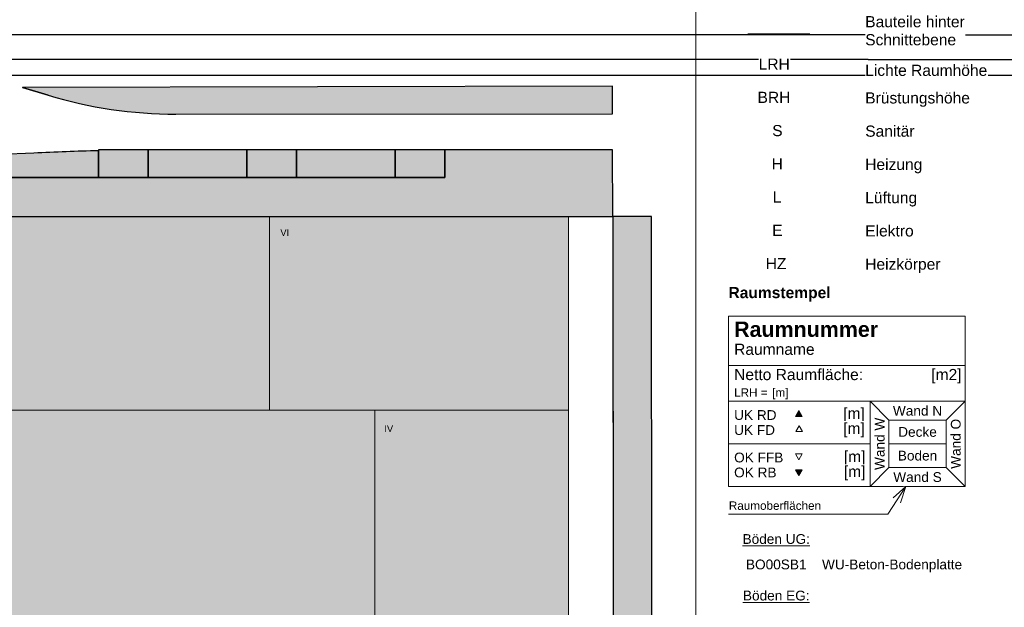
# Model space of a CAD drawing. Header units: metres. Extents: x -5203299 to 2078834, y 245743 to 5816291.
# Tile 230 of 256: x 366699 to 366788, y 5814171 to 5814224. Entities that reach past the tile are written whole.
import ezdxf

# ---------------------------------------------------------------- set-up
doc = ezdxf.new("R2010")
doc.units = ezdxf.units.M
doc.header["$LTSCALE"] = 0.5
doc.linetypes.add('Linienart-3', pattern=[2.116531, 1.058062, -1.058469])
for name, color, linetype, lineweight in [('01.01_Text-Beschriftung Geschosse', 7, 'Continuous', 25), ('02.02_Nutzung. Gebäude-Einzelhandel (Nahversorger)', 7, 'Continuous', 9), ('02.02_Nutzung. Gebäude-Gewerbe Neubau', 7, 'Continuous', 9), ('02.02_Nutzung. Gebäude-Gewerbe. Nahversorger im EG', 7, 'Continuous', 9), ('70 -74 Zeichnungsblatt- 4 Plankopf Linie', 7, 'Continuous', 13), ('70 -76 Layout -2 Plankopf -Text', 7, 'Continuous', 13), ('70 -76 Layout -3 Symbole -allgemein', 7, 'Continuous', 13), ('99.04_Erschließung_VP-S-Borde-Kantenstein', 7, 'Continuous', 25), ('Keine', 7, 'Continuous', 9)]:
    doc.layers.add(name, color=color, linetype=linetype, lineweight=lineweight)
for name, color, linetype, lineweight, true_color in [('99.04_Erschließung_VP-S-Borde-Hochbord-Fugenlücke', 3, 'Continuous', 25, 0x00ff00), ('99.04_Erschließung_VP-S-Farben-Gehweg-Betonsteinpflaster', 7, 'Continuous', 25, 0xffd6a8), ('99.04_Erschließung_VP-S-Farben-Grünflächen', 7, 'Continuous', 25, 0xc2e687), ('99.04_Erschließung_VP-S-Farben-Mulde', 7, 'Continuous', 25, 0xa8ffff), ('99.04_Erschließung_VP-S-Farben-Multifunktionsstreifen', 7, 'Continuous', 25, 0xf7e06e), ('99.04_Gleisplanung VP 02_23-EB-1236L-A-FAHRKANTE', 150, 'Continuous', 35, 0x007fff), ('99.04_Gleisplanung VP 02_23-EB-1236R-A-FAHRKANTE', 150, 'Continuous', 35, 0x007fff)]:
    doc.layers.add(name, color=color, linetype=linetype, lineweight=lineweight, true_color=true_color)
doc.styles.add('Arial', font='arial.ttf')
doc.styles.add('Arial (bold)', font='arialbd.ttf')

# ---------------------------------------------------------------- blocks, each defined once
blk = doc.blocks.new('Gruppe-365')
at = {"layer": '02.02_Nutzung. Gebäude-Einzelhandel (Nahversorger)', "linetype": 'Continuous', "lineweight": 0, "true_color": 0x37ae8d}
blk.add_hatch(color=125, dxfattribs=at).paths.add_polyline_path([(44.627, -42.975), (138.626, -42.975), (138.626, -16.975), (44.626, -16.975)])
at = {"layer": '02.02_Nutzung. Gebäude-Gewerbe Neubau', "linetype": 'Continuous', "lineweight": 0}
for points in [[(129.126, 0.525), (156.126, 0.525), (156.126, -16.975), (129.126, -16.975)], [(138.626, -16.975), (156.126, -16.975), (156.126, -48.475), (138.626, -48.475)]]:
    blk.add_hatch(color=9, dxfattribs=at).paths.add_polyline_path(points)
at = {"layer": '02.02_Nutzung. Gebäude-Gewerbe. Nahversorger im EG', "linetype": 'Continuous', "lineweight": 0, "true_color": 0x37ae8d}
blk.add_hatch(color=125, dxfattribs=at).paths.add_polyline_path([(103.126, 0.525), (129.126, 0.525), (129.126, -16.975), (103.126, -16.975)])
at = {"layer": '02.02_Nutzung. Gebäude-Einzelhandel (Nahversorger)', "flags": 128}
blk.add_lwpolyline([(44.627, -42.975), (138.626, -42.975), (138.626, -16.975), (44.626, -16.975)], close=True, dxfattribs=at)
at = {"layer": '02.02_Nutzung. Gebäude-Gewerbe Neubau', "linetype": 'Continuous', "lineweight": 9, "flags": 128}
blk.add_lwpolyline([(129.126, 0.525), (156.126, 0.525), (156.126, -16.975), (129.126, -16.975)], close=True, dxfattribs=at)
at = {"layer": '02.02_Nutzung. Gebäude-Gewerbe Neubau', "flags": 128}
blk.add_lwpolyline([(138.626, -16.975), (156.126, -16.975), (156.126, -48.475), (138.626, -48.475)], close=True, dxfattribs=at)
at = {"layer": '02.02_Nutzung. Gebäude-Gewerbe. Nahversorger im EG', "flags": 128}
blk.add_lwpolyline([(103.126, 0.525), (129.126, 0.525), (129.126, -16.975), (103.126, -16.975)], close=True, dxfattribs=at)
at = {"layer": '01.01_Text-Beschriftung Geschosse', "color": 7, "char_height": 0.6041, "attachment_point": 1, "rotation": 0.0481, "line_spacing_factor": 4, "style": 'Arial'}
for s, insert, width in [('VI', (130.1, -0.637), 6.23175), ('IV', (139.492, -18.33), 4.767)]:
    blk.add_mtext(s, dxfattribs=dict(at, insert=insert, width=width))
blk = doc.blocks.new('_23-07-06_Massenplan_TB_Weiterführende Schule (3D)')
at = {"layer": '99.04_Erschließung_VP-S-Farben-Gehweg-Betonsteinpflaster', "linetype": 'Continuous', "lineweight": 0, "true_color": 0xffd6a8}
h = blk.add_hatch(color=41, dxfattribs=at)
edge = h.paths.add_edge_path()
edge.add_line((26.386, 0.525), (160.126, 0.525))
edge.add_line((160.126, 0.525), (160.112, 6.525))
edge.add_line((160.112, 6.525), (144.971, 6.525))
edge.add_line((144.971, 6.525), (144.971, 4.025))
edge.add_line((144.971, 4.025), (100.253, 4.025))
edge.add_line((100.253, 4.025), (100.253, 5.993))
edge.add_line((100.253, 5.993), (100.253, 5.993))
edge.add_arc((97.581, 205.975), 200, 270.01024, 270.76547, ccw=False)
edge.add_line((97.617, 5.975), (97.617, 5.975))
edge.add_line((97.617, 5.975), (77.953, 5.975))
edge.add_line((77.953, 5.975), (77.953, 4.025))
edge.add_line((77.953, 4.025), (46.653, 4.025))
edge.add_line((46.653, 4.025), (46.653, 5.975))
edge.add_line((46.653, 5.975), (46.653, 5.975))
edge.add_line((46.653, 5.975), (46.653, 5.975))
edge.add_arc((43.6, 7961.31), 7955.335, 269.9913105, 270.0219886, ccw=False)
edge.add_line((42.394, 5.975), (42.394, 5.975))
edge.add_line((42.394, 5.975), (42.394, 5.975))
edge.add_arc((42.394, -50.025), 56, 89.99999, 103.23804)
edge.add_line((29.57, 4.487), (26.386, 0.525))
h = blk.add_hatch(color=41, dxfattribs=at)
edge = h.paths.add_edge_path()
edge.add_line((26.386, 0.525), (160.126, 0.525))
edge.add_line((160.126, 0.525), (160.112, 6.525))
edge.add_line((160.112, 6.525), (144.971, 6.525))
edge.add_line((144.971, 6.525), (144.971, 4.025))
edge.add_line((144.971, 4.025), (100.253, 4.025))
edge.add_line((100.253, 4.025), (100.253, 5.993))
edge.add_line((100.253, 5.993), (100.253, 5.993))
edge.add_arc((97.581, 205.975), 200, 270.01024, 270.76547, ccw=False)
edge.add_line((97.617, 5.975), (97.617, 5.975))
edge.add_line((97.617, 5.975), (77.953, 5.975))
edge.add_line((77.953, 5.975), (77.953, 4.025))
edge.add_line((77.953, 4.025), (46.653, 4.025))
edge.add_line((46.653, 4.025), (46.653, 5.975))
edge.add_line((46.653, 5.975), (46.653, 5.975))
edge.add_line((46.653, 5.975), (46.653, 5.975))
edge.add_arc((43.6, 7961.317), 7955.342, 269.9913105, 270.0219886, ccw=False)
edge.add_line((42.394, 5.975), (42.394, 5.975))
edge.add_line((42.394, 5.975), (42.394, 5.975))
edge.add_line((42.394, 5.975), (42.394, 5.975))
edge.add_arc((42.394, -50.025), 56, 89.99999, 103.23804)
edge.add_line((29.57, 4.487), (29.57, 4.487))
edge.add_line((29.57, 4.487), (26.386, 0.525))
blk.add_hatch(color=41, dxfattribs=at).paths.add_polyline_path([(160.214, -104.839), (163.714, -104.836), (163.688, -73.26), (167.688, -73.256), (167.683, -68.256), (163.683, -68.26), (163.661, -41.082), (167.661, -41.079), (167.656, -36.079), (163.656, -36.082), (163.626, 0.525), (160.126, 0.525)])
at = {"layer": '99.04_Erschließung_VP-S-Farben-Grünflächen', "linetype": 'Continuous', "lineweight": 0, "true_color": 0xc2e687}
for points in [[(113.671, 4.025), (118.171, 4.025), (118.171, 6.525), (113.671, 6.525)], [(127.071, 4.025), (131.571, 4.025), (131.571, 6.525), (127.071, 6.525)], [(140.471, 4.025), (144.971, 4.025), (144.971, 6.525), (140.471, 6.525)]]:
    blk.add_hatch(color=71, dxfattribs=at).paths.add_polyline_path(points)
at = {"layer": '99.04_Erschließung_VP-S-Farben-Mulde', "linetype": 'Continuous', "lineweight": 0, "true_color": 0xa8ffff}
h = blk.add_hatch(color=131, dxfattribs=at)
edge = h.paths.add_edge_path()
edge.add_line((109.115, 11.465), (109.115, 11.465))
edge.add_arc((120.705, 49.749), 40, 253.15777, 269.94218)
edge.add_line((120.664, 9.749), (120.664, 9.749))
edge.add_line((120.664, 9.749), (160.112, 9.775))
edge.add_line((160.112, 9.775), (160.112, 12.275))
edge.add_line((160.112, 12.275), (106.809, 12.163))
edge.add_line((106.809, 12.163), (109.115, 11.465))
h = blk.add_hatch(color=131, dxfattribs=at)
edge = h.paths.add_edge_path()
edge.add_line((120.664, 9.749), (160.112, 9.775))
edge.add_line((160.112, 9.775), (160.112, 12.275))
edge.add_line((160.112, 12.275), (106.809, 12.163))
edge.add_line((106.809, 12.163), (109.115, 11.465))
edge.add_line((109.115, 11.465), (109.115, 11.465))
edge.add_arc((120.705, 49.749), 40, 253.15777, 269.94218)
edge.add_line((120.664, 9.749), (120.664, 9.749))
at = {"layer": '99.04_Erschließung_VP-S-Farben-Multifunktionsstreifen', "linetype": 'Continuous', "lineweight": 0, "true_color": 0xf7e06e}
h = blk.add_hatch(color=41, dxfattribs=at)
edge = h.paths.add_edge_path()
edge.add_line((104.753, 6.104), (104.753, 4.025))
edge.add_line((104.753, 4.025), (113.671, 4.025))
edge.add_line((113.671, 4.025), (113.671, 6.454))
edge.add_line((113.671, 6.454), (113.671, 6.454))
edge.add_arc((119.849, -239.776), 246.308, 91.43734, 92.79805)
edge.add_line((107.826, 6.238), (107.826, 6.238))
edge.add_line((107.826, 6.238), (104.753, 6.104))
for points in [[(118.171, 6.525), (118.171, 4.025), (127.071, 4.025), (127.071, 6.525)], [(131.571, 6.525), (131.571, 4.025), (140.471, 4.025), (140.471, 6.525)]]:
    blk.add_hatch(color=41, dxfattribs=at).paths.add_polyline_path(points)
at = {"layer": '99.04_Erschließung_VP-S-Borde-Hochbord-Fugenlücke'}
for p, q in [((109.115, 11.465), (106.809, 12.163)), ((120.664, 9.749), (160.112, 9.775))]:
    blk.add_line(p, q, dxfattribs=at)
blk.add_arc((120.705, 49.749), 40, 253.15777, 269.94218, dxfattribs=at)
at = {"layer": '99.04_Erschließung_VP-S-Borde-Kantenstein', "lineweight": 9}
for p, q in [((113.671, 4.025), (113.671, 6.454)), ((118.171, 4.025), (118.171, 6.525)), ((127.071, 4.025), (127.071, 6.525)), ((131.571, 4.025), (131.571, 6.525)), ((140.471, 4.025), (140.471, 6.525)), ((144.971, 4.025), (144.971, 6.525))]:
    blk.add_line(p, q, dxfattribs=at)
at = {"layer": '99.04_Erschließung_VP-S-Borde-Kantenstein', "linetype": 'Continuous', "lineweight": 9}
for p, q in [((144.971, 4.025), (100.253, 4.025)), ((160.126, 0.525), (26.386, 0.525)), ((160.126, 0.525), (160.214, -104.839)), ((163.626, 0.525), (163.656, -36.082))]:
    blk.add_line(p, q, dxfattribs=at)
at = {"layer": '99.04_Erschließung_VP-S-Farben-Gehweg-Betonsteinpflaster', "flags": 128}
for points in [[(26.386, 0.525), (160.126, 0.525), (160.112, 6.525), (144.971, 6.525), (144.971, 4.025), (100.253, 4.025), (100.253, 5.993), (100.253, 5.993, -0.003295), (97.617, 5.975), (97.617, 5.975), (77.953, 5.975), (77.953, 4.025), (46.653, 4.025), (46.653, 5.975), (46.653, 5.975), (46.653, 5.975, -0.000134), (42.394, 5.975), (42.394, 5.975), (42.394, 5.975, 0.057826), (29.57, 4.487)], [(26.386, 0.525), (160.126, 0.525), (160.112, 6.525), (144.971, 6.525), (144.971, 4.025), (100.253, 4.025), (100.253, 5.993), (100.253, 5.993, -0.003295), (97.617, 5.975), (97.617, 5.975), (77.953, 5.975), (77.953, 4.025), (46.653, 4.025), (46.653, 5.975), (46.653, 5.975), (46.653, 5.975, -0.000134), (42.394, 5.975), (42.394, 5.975), (42.394, 5.975), (42.394, 5.975, 0.057826), (29.57, 4.487), (29.57, 4.487)]]:
    blk.add_lwpolyline(points, format="xyb", close=True, dxfattribs=at)
blk.add_lwpolyline([(160.214, -104.839), (163.714, -104.836), (163.688, -73.26), (167.688, -73.256), (167.683, -68.256), (163.683, -68.26), (163.661, -41.082), (167.661, -41.079), (167.656, -36.079), (163.656, -36.082), (163.626, 0.525), (160.126, 0.525)], close=True, dxfattribs=at)
at = {"layer": '99.04_Erschließung_VP-S-Farben-Grünflächen', "flags": 128}
for points in [[(113.671, 4.025), (118.171, 4.025), (118.171, 6.525), (113.671, 6.525)], [(127.071, 4.025), (131.571, 4.025), (131.571, 6.525), (127.071, 6.525)], [(140.471, 4.025), (144.971, 4.025), (144.971, 6.525), (140.471, 6.525)]]:
    blk.add_lwpolyline(points, close=True, dxfattribs=at)
at = {"layer": '99.04_Erschließung_VP-S-Farben-Mulde', "flags": 128}
for points in [[(109.115, 11.465), (109.115, 11.465, 0.073367), (120.664, 9.749), (120.664, 9.749), (160.112, 9.775), (160.112, 12.275), (106.809, 12.163)], [(120.664, 9.749), (160.112, 9.775), (160.112, 12.275), (106.809, 12.163), (109.115, 11.465), (109.115, 11.465, 0.073367), (120.664, 9.749)]]:
    blk.add_lwpolyline(points, format="xyb", close=True, dxfattribs=at)
at = {"layer": '99.04_Erschließung_VP-S-Farben-Multifunktionsstreifen', "flags": 128}
blk.add_lwpolyline([(104.753, 6.104), (104.753, 4.025), (113.671, 4.025), (113.671, 6.454), (113.671, 6.454, 0.005937), (107.826, 6.238), (107.826, 6.238)], format="xyb", close=True, dxfattribs=at)
for points in [[(118.171, 6.525), (118.171, 4.025), (127.071, 4.025), (127.071, 6.525)], [(131.571, 6.525), (131.571, 4.025), (140.471, 4.025), (140.471, 6.525)]]:
    blk.add_lwpolyline(points, close=True, dxfattribs=at)
at = {"layer": '99.04_Gleisplanung VP 02_23-EB-1236L-A-FAHRKANTE', "flags": 128}
for points in [[(562.055, 14.664), (-195.677, 14.713, -0.005965), (-243.369, 15.285), (-544.421, 22.489)], [(562.055, 13.229), (-195.677, 13.278), (-195.677, 13.278, -0.005965), (-243.404, 13.85), (-243.404, 13.85), (-243.404, 13.85), (-544.456, 21.055, -0.000153)]]:
    blk.add_lwpolyline(points, format="xyb", dxfattribs=at)
at = {"layer": '99.04_Gleisplanung VP 02_23-EB-1236R-A-FAHRKANTE', "flags": 128}
blk.add_lwpolyline([(563.016, 16.878), (-195.633, 16.927, -0.005965), (-243.36, 17.5), (-544.44, 24.705)], format="xyb", dxfattribs=at)
at = {"layer": 'Keine', "color": 7}
blk.add_blockref('Gruppe-365', (0, 0), dxfattribs=at)
blk = doc.blocks.new('Gruppe-12347')
at = {"layer": 'Keine', "color": 7, "linetype": 'Continuous', "lineweight": 9}
for p, q in [((-0.08589, -0.05758), (-0.08589, -0.07296)), ((-0.04315, -0.05758), (-0.08589, -0.05758)), ((-0.04315, -0.07296), (-0.04315, -0.05758)), ((-0.04315, -0.06652), (-0.08589, -0.06652)), ((-0.06032, -0.07296), (-0.08589, -0.07296)), ((-0.06032, -0.08065), (-0.08589, -0.08065)), ((-0.06032, -0.08834), (-0.08589, -0.08834))]:
    blk.add_line(p, q, dxfattribs=at)
at = {"layer": 'Keine', "color": 7, "linetype": 'Continuous', "lineweight": 9, "transparency": 33554687}
for p, q in [((-0.08589, -0.07296), (-0.08589, -0.08834)), ((-0.05693, -0.07637), (-0.06032, -0.07296)), ((-0.04315, -0.07296), (-0.06032, -0.07296)), ((-0.06032, -0.07296), (-0.06032, -0.08834)), ((-0.04654, -0.07637), (-0.04315, -0.07296)), ((-0.04315, -0.08834), (-0.04315, -0.07296)), ((-0.05693, -0.08493), (-0.05693, -0.07637)), ((-0.05693, -0.07637), (-0.04654, -0.07637)), ((-0.04654, -0.08493), (-0.04654, -0.07637)), ((-0.04654, -0.08065), (-0.05693, -0.08065)), ((-0.05693, -0.08493), (-0.06032, -0.08834)), ((-0.05693, -0.08493), (-0.04654, -0.08493)), ((-0.04654, -0.08493), (-0.04315, -0.08834)), ((-0.04315, -0.08834), (-0.06032, -0.08834))]:
    blk.add_line(p, q, dxfattribs=at)
blk = doc.blocks.new('KRA - LP5 - Plankopf A0 - Zeichenerklärung')
at = {"layer": '70 -76 Layout -3 Symbole -allgemein', "color": 7, "linetype": 'Linienart-3', "lineweight": 13, "transparency": 33554687}
blk.add_line((-0.07122, -0.00665), (-0.08242, -0.00665), dxfattribs=at)
at = {"layer": 'Keine', "color": 7, "transparency": 33554687, "rotation": 0, "style": 'Arial'}
for s, insert, char_height, attachment_point, line_spacing_factor in [('{\\LBöden UG:}', (-0.07726, -0.09784), 0.0017621, 5, 0.970891), ('BO00SB1', (-0.07726, -0.10154), 0.001762, 2, 1.456336), ('WU-Beton-Bodenplatte', (-0.06899, -0.10154), 0.0017621, 1, 1.456336), ('{\\LBöden EG:}', (-0.07726, -0.10805), 0.0017621, 5, 0.970891)]:
    blk.add_mtext(s, dxfattribs=dict(at, insert=insert, char_height=char_height, attachment_point=attachment_point, line_spacing_factor=line_spacing_factor))
at = {"color": 255}
for points in [[(-0.06119, -0.0094), (-0.04309, -0.0094), (-0.04309, -0.00291), (-0.06119, -0.00291)], [(-0.08044, -0.01382), (-0.07474, -0.01382), (-0.07474, -0.01057), (-0.08044, -0.01057)], [(-0.06119, -0.01494), (-0.03901, -0.01494), (-0.03901, -0.0117), (-0.06119, -0.0117)], [(-0.08064, -0.01982), (-0.07462, -0.01982), (-0.07462, -0.01657), (-0.08064, -0.01657)], [(-0.06119, -0.01992), (-0.04215, -0.01992), (-0.04215, -0.01668), (-0.06119, -0.01668)], [(-0.07799, -0.02582), (-0.07605, -0.02582), (-0.07605, -0.02257), (-0.07799, -0.02257)], [(-0.06119, -0.02592), (-0.05219, -0.02592), (-0.05219, -0.02268), (-0.06119, -0.02268)], [(-0.07809, -0.03182), (-0.076, -0.03182), (-0.076, -0.02857), (-0.07809, -0.02857)], [(-0.06119, -0.03192), (-0.05078, -0.03192), (-0.05078, -0.02868), (-0.06119, -0.02868)], [(-0.07789, -0.03782), (-0.07627, -0.03782), (-0.07627, -0.03457), (-0.07789, -0.03457)], [(-0.06119, -0.03792), (-0.05172, -0.03792), (-0.05172, -0.03468), (-0.06119, -0.03468)], [(-0.07799, -0.04382), (-0.07605, -0.04382), (-0.07605, -0.04057), (-0.07799, -0.04057)], [(-0.06119, -0.04392), (-0.05235, -0.04392), (-0.05235, -0.04068), (-0.06119, -0.04068)], [(-0.07917, -0.04982), (-0.07535, -0.04982), (-0.07535, -0.04657), (-0.07917, -0.04657)], [(-0.06119, -0.04992), (-0.04749, -0.04992), (-0.04749, -0.04668), (-0.06119, -0.04668)], [(-0.08589, -0.05506), (-0.06732, -0.05506), (-0.06732, -0.05173), (-0.08589, -0.05173)]]:
    blk.add_wipeout(points, dxfattribs=at).dxf.layer = '70 -76 Layout -2 Plankopf -Text'
at = {"color": 255, "linetype": 'Continuous', "lineweight": 9, "transparency": 33554687}
blk.add_wipeout([(-0.08589, -0.08834), (-0.08589, -0.05758), (-0.04315, -0.05758), (-0.04315, -0.08834)], dxfattribs=at).dxf.layer = 'Keine'
at = {"layer": 'Keine', "linetype": 'Continuous', "lineweight": 0, "transparency": 33554687}
for points in [[(-0.07257, -0.07571), (-0.07319, -0.07465), (-0.0738, -0.07571)], [(-0.07257, -0.08533), (-0.07319, -0.08639), (-0.0738, -0.08533)]]:
    blk.add_hatch(color=7, dxfattribs=at).paths.add_polyline_path(points)
at = {"layer": 'Keine', "color": 7, "linetype": 'Continuous', "lineweight": 9, "transparency": 33554687, "flags": 128}
blk.add_lwpolyline([(-0.08589, -0.08834), (-0.08589, -0.05758), (-0.04315, -0.05758), (-0.04315, -0.08834)], close=True, dxfattribs=at)
at = {"layer": 'Keine', "linetype": 'Continuous', "lineweight": 9, "transparency": 33554687, "flags": 128}
for points in [[(-0.07257, -0.07571), (-0.07319, -0.07465), (-0.0738, -0.07571)], [(-0.07257, -0.08533), (-0.07319, -0.08639), (-0.0738, -0.08533)]]:
    blk.add_lwpolyline(points, close=True, dxfattribs=at)
at = {"layer": '70 -76 Layout -2 Plankopf -Text', "attachment_point": 1}
for s, insert, char_height, line_spacing_factor, style in [('Bauteile hinter\\PSchnittebene', (-0.06119, -0.00344), 0.0020138, 0.970891, 'Arial'), ('LRH', (-0.08044, -0.0111), 0.002014, 0.970891, 'Arial'), ('Lichte Raumhöhe', (-0.06119, -0.01222), 0.0020138, 0.970891, 'Arial'), ('BRH', (-0.08064, -0.0171), 0.002014, 0.970891, 'Arial'), ('Brüstungshöhe', (-0.06119, -0.0172), 0.0020138, 0.970891, 'Arial'), ('S', (-0.07799, -0.0231), 0.00201, 0.970891, 'Arial'), ('Sanitär', (-0.06119, -0.0232), 0.002014, 0.970891, 'Arial'), ('H', (-0.07809, -0.0291), 0.00201, 0.970891, 'Arial'), ('Heizung', (-0.06119, -0.0292), 0.002014, 0.970891, 'Arial'), ('L', (-0.07789, -0.0351), 0.00201, 0.970891, 'Arial'), ('Lüftung', (-0.06119, -0.0352), 0.002014, 0.970891, 'Arial'), ('E', (-0.07799, -0.0411), 0.00201, 0.970891, 'Arial'), ('Elektro', (-0.06119, -0.0412), 0.002014, 0.970891, 'Arial'), ('HZ', (-0.07917, -0.0471), 0.002014, 0.970891, 'Arial'), ('Heizkörper', (-0.06119, -0.0472), 0.002014, 0.970891, 'Arial'), ('Raumstempel', (-0.08589, -0.05234), 0.0020138, 0.996218, 'Arial (bold)')]:
    blk.add_mtext(s, dxfattribs=dict(at, insert=insert, char_height=char_height, line_spacing_factor=line_spacing_factor, style=style))
at = {"layer": 'Keine', "color": 7, "transparency": 33554687, "rotation": 0}
for s, insert, char_height, width, attachment_point, line_spacing_factor, style in [('Raumnummer', (-0.08487, -0.05998), 0.002769, 0.0411857, 4, 0.996218, 'Arial (bold)'), ('Raumname', (-0.08487, -0.06257), 0.002014, 0.0417143, 1, 0.970891, 'Arial'), ('LRH =', (-0.08487, -0.07063), 0.00151, 0.0355519, 1, 0.970891, 'Arial'), ('[m]', (-0.07798, -0.07063), 0.00151, 0.0355519, 1, 0.970891, 'Arial')]:
    blk.add_mtext(s, dxfattribs=dict(at, insert=insert, char_height=char_height, width=width, attachment_point=attachment_point, line_spacing_factor=line_spacing_factor, style=style))
at = {"layer": 'Keine', "color": 7, "transparency": 33554687, "line_spacing_factor": 0.970891, "style": 'Arial'}
for s, insert, char_height, attachment_point, rotation in [('Netto Raumfläche:', (-0.08487, -0.06713), 0.0020138, 1, 0), ('[m2]', (-0.04378, -0.06713), 0.002014, 3, 0), ('Wand N', (-0.05174, -0.07469), 0.001762, 5, 0), ('Wand W', (-0.05856, -0.08065), 0.001762, 5, 90), ('Wand O', (-0.04482, -0.08065), 0.001762, 5, 90), ('Decke', (-0.05174, -0.07851), 0.001762, 5, 0), ('Boden', (-0.05174, -0.08279), 0.001762, 5, 0), ('Wand S', (-0.05174, -0.08666), 0.001762, 5, 0)]:
    blk.add_mtext(s, dxfattribs=dict(at, insert=insert, char_height=char_height, attachment_point=attachment_point, rotation=rotation))
at = {"color": 255, "linetype": 'Continuous', "lineweight": 9, "transparency": 33554687}
for points in [[(-0.08487, -0.07688), (-0.07713, -0.07688), (-0.07713, -0.07404), (-0.08487, -0.07404)], [(-0.06523, -0.07707), (-0.06126, -0.07707), (-0.06126, -0.07383), (-0.06523, -0.07383)], [(-0.07249, -0.07844), (-0.0731, -0.07738), (-0.07372, -0.07844)], [(-0.08487, -0.08455), (-0.0759, -0.08455), (-0.0759, -0.08171), (-0.08487, -0.08171)], [(-0.06513, -0.08487), (-0.06115, -0.08487), (-0.06115, -0.08163), (-0.06513, -0.08163)], [(-0.07257, -0.08245), (-0.07319, -0.08352), (-0.0738, -0.08245)]]:
    blk.add_wipeout(points, dxfattribs=at).dxf.layer = 'Keine'
at = {"layer": 'Keine', "color": 7, "linetype": 'Continuous', "lineweight": 9, "transparency": 33554687, "flags": 128}
for points in [[(-0.07249, -0.07844), (-0.0731, -0.07738), (-0.07372, -0.07844)], [(-0.07257, -0.08245), (-0.07319, -0.08352), (-0.0738, -0.08245)]]:
    blk.add_lwpolyline(points, close=True, dxfattribs=at)
at = {"layer": 'Keine', "color": 7, "transparency": 33554687, "rotation": 0, "line_spacing_factor": 0.970891, "style": 'Arial'}
for s, insert, char_height, attachment_point in [('UK RD', (-0.08487, -0.07546), 0.001762, 4), ('[m]', (-0.06126, -0.07545), 0.002014, 6), ('[m]', (-0.06115, -0.08325), 0.002014, 6), ('OK FFB', (-0.08487, -0.08313), 0.001762, 4)]:
    blk.add_mtext(s, dxfattribs=dict(at, insert=insert, char_height=char_height, attachment_point=attachment_point))
at = {"color": 255, "linetype": 'Continuous', "lineweight": 9, "transparency": 33554687}
for points in [[(-0.08487, -0.07959), (-0.07741, -0.07959), (-0.07741, -0.07675), (-0.08487, -0.07675)], [(-0.06523, -0.07978), (-0.06126, -0.07978), (-0.06126, -0.07654), (-0.06523, -0.07654)], [(-0.08487, -0.08725), (-0.07713, -0.08725), (-0.07713, -0.08441), (-0.08487, -0.08441)], [(-0.06512, -0.08757), (-0.06115, -0.08757), (-0.06115, -0.08432), (-0.06512, -0.08432)]]:
    blk.add_wipeout(points, dxfattribs=at).dxf.layer = 'Keine'
at = {"layer": 'Keine', "color": 7}
blk.add_blockref('Gruppe-12347', (0, 0), dxfattribs=at)
at = {"layer": 'Keine', "color": 7, "transparency": 33554687, "rotation": 0, "line_spacing_factor": 0.970891, "style": 'Arial'}
for s, insert, char_height, attachment_point in [('UK FD', (-0.08487, -0.07817), 0.001762, 4), ('[m]', (-0.06126, -0.07816), 0.002014, 6), ('OK RB', (-0.08487, -0.08583), 0.001762, 4), ('[m]', (-0.06115, -0.08595), 0.002014, 6)]:
    blk.add_mtext(s, dxfattribs=dict(at, insert=insert, char_height=char_height, attachment_point=attachment_point))
at = {"color": 255}
blk.add_wipeout([(-0.08589, -0.09332), (-0.05711, -0.09332), (-0.05384, -0.08834)], dxfattribs=at).dxf.layer = 'Keine'
at = {"layer": 'Keine', "color": 7, "flags": 128}
blk.add_lwpolyline([(-0.08589, -0.09332), (-0.05711, -0.09332), (-0.05384, -0.08834)], dxfattribs=at)
at = {"layer": 'Keine', "color": 7, "lineweight": 5, "flags": 128}
blk.add_lwpolyline([(-0.05614, -0.09041), (-0.05384, -0.08834), (-0.0548, -0.09129)], dxfattribs=at)
at = {"layer": 'Keine', "color": 7, "transparency": 33554687, "insert": (-0.08582, -0.09105), "char_height": 0.0015103, "width": 0.0355519, "attachment_point": 1, "rotation": 0, "line_spacing_factor": 0.970891, "style": 'Arial'}
blk.add_mtext('Raumoberflächen', dxfattribs=at)
blk = doc.blocks.new('Gruppe-12350')
at = {"layer": '70 -74 Zeichnungsblatt- 4 Plankopf Linie'}
blk.add_line((0.40945, 0.4155), (0.40945, -0.11361), dxfattribs=at)
at = {"layer": 'Keine', "color": 7, "transparency": 33554687}
blk.add_blockref('KRA - LP5 - Plankopf A0 - Zeichenerklärung', (0.50123, 0.20654), dxfattribs=at)
blk = doc.blocks.new('Plankopf')
at = {"layer": '70 -74 Zeichnungsblatt- 4 Plankopf Linie', "color": 7, "transparency": 33554687}
blk.add_blockref('Gruppe-12350', (0, 0), dxfattribs=at)
at = {"layer": '70 -74 Zeichnungsblatt- 4 Plankopf Linie', "color": 0, "flags": 1}
for tag in ['AR_Genehmigt_-_Datum', 'Auto_Generate_Page_Number', 'Auto_Total_Num_Sheets', 'Architekt', 'Architekt_Zusatz_-1-', 'Current_Plot_Date', 'Scale', 'Sheet_Number', 'Sheet_Title', 'Teil', 'Gewerk', 'Total_Num_Sheets', 'Tragwerksplanung', 'Tragwerksplanung_Zusatz_-1-', 'Geschäftszeichen', 'Zone', 'Zone', 'Zone', 'Zone', 'Zone', 'Status', 'TGA', 'TGA_Zusatz_-1-', 'Zone', 'Number', 'Publish_Date', 'Number', 'Publish_Date', 'Number', 'Publish_Date', 'Number', 'Publish_Date', 'Number', 'Publish_Date', 'Planungsgrundlagen', 'Plot_Date_Format', 'BH_Genehmigt_-_Datum', 'Papiermaße', 'Ebene', 'Page_Number', 'Plannummer_Fachplaner', 'File_Name', 'File_Name_Include_Path', 'Projektname_Zusatz', 'Landschaftsarchitekt', 'Landschaftsarchitekten_Zusatz-1-', 'Höhe_üNHN', 'Leistungsphase', 'Number', 'Publish_Date', 'Recipients', 'Recipients', 'Recipients', 'Recipients', 'Recipients', 'Project_Date', 'Project_ID', 'Project_Name', 'Recipients', 'Date', 'Note', 'Date', 'Note', 'Date', 'Note', 'Date', 'Note', 'Date', 'Note', 'Format', 'Date', 'Date', 'Note']:
    blk.add_attdef(tag, (-0.5945, -0.4205), '', height=0.00018, dxfattribs=at)

msp = doc.modelspace()

# ---------------------------------------------------------------- block references
at = {"layer": 'Keine', "color": 1}
msp.add_blockref('_23-07-06_Massenplan_TB_Weiterführende Schule (3D)', (366592.803, 5814205.708), dxfattribs=at)

# ---------------------------------------------------------------- next in the draw order: block references
at = {"layer": '70 -74 Zeichnungsblatt- 4 Plankopf Linie', "xscale": 500, "yscale": 500, "zscale": 500}
msp.add_blockref('Plankopf', (366555.71, 5814122.76), dxfattribs=at)

doc.saveas('drawing.dxf')
